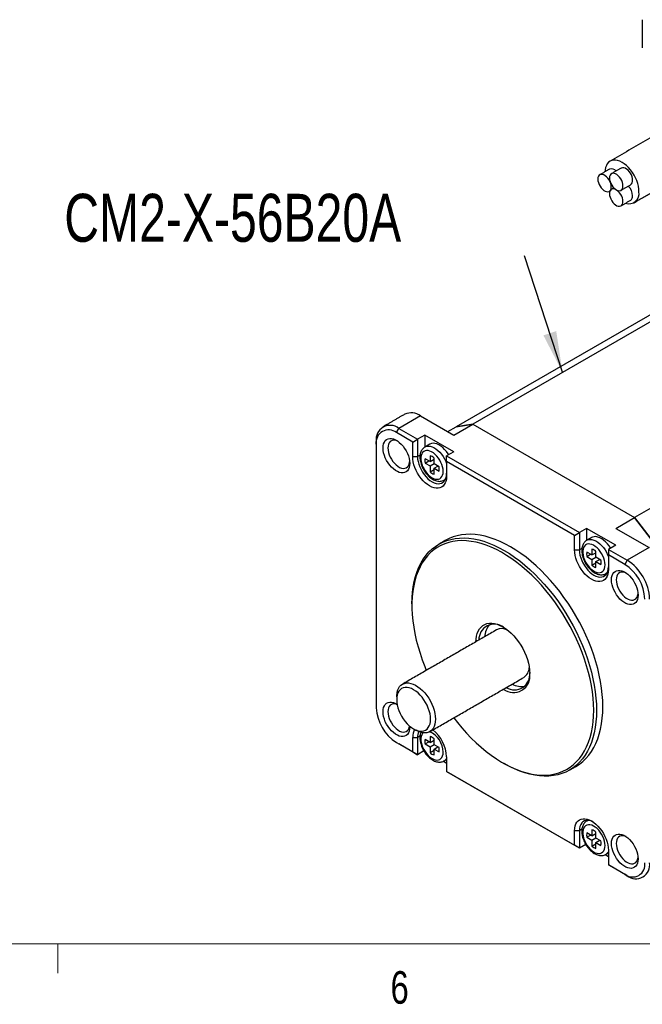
# Model space of a CAD drawing. Header units: millimetres. Extents: x 11 to 421, y 5 to 275.
# Tile 4 of 9: x 113 to 159, y 6 to 77. Entities that reach past the tile are written whole.
import ezdxf

# ---------------------------------------------------------------- set-up
doc = ezdxf.new("R2010")
doc.units = ezdxf.units.MM
doc.styles.add('SLDTEXTSTYLE0', font='TXT', dxfattribs={"width": 0.75})
doc.dimstyles.new('SLDDIMSTYLE0', dxfattribs={"dimtxt": 0, "dimasz": 3, "dimexe": 0, "dimexo": 0.0625, "dimgap": 0, "dimtad": 0, "dimtih": 1, "dimtoh": 1, "dimdec": 0, "dimrnd": 1e-09, "dimzin": 0, "dimdsep": 46, "dimtxsty": 'Standard', "dimsah": 1, "dimcen": 0.09, "dimadec": 0, "dimazin": 0, "dimtfac": 3, "dimtdec": 0, "dimtofl": 0, "dimtmove": 0, "dimatfit": 3, "dimfxl": 1, "dimtolj": 1, "dimtzin": 0, "dimarcsym": 0})

msp = doc.modelspace()

# ---------------------------------------------------------------- linework, layer by layer
at = {"color": 7, "linetype": 'Continuous', "lineweight": 30}
for p, q in [((164.5587, 59.011), (144.9662, 47.7005)), ((164.9964, 58.7583), (146.1761, 47.8936)), ((176.8054, 51.9411), (157.9851, 41.0764)), ((142.3685, 48.4997), (140.7775, 47.5812)), ((142.3685, 48.4997), (144.7972, 47.0976)), ((140.6007, 47.275), (140.7775, 47.5812)), ((140.7775, 47.5812), (142.1457, 46.7913)), ((144.3595, 47.3502), (144.9662, 47.7005)), ((144.7972, 47.0976), (146.1761, 47.8936)), ((146.1761, 47.8936), (144.9662, 47.7005)), ((144.9662, 47.7005), (146.1761, 47.8936)), ((146.1761, 47.8936), (157.9851, 41.0764)), ((146.1761, 47.8936), (157.9851, 41.0764)), ((141.7922, 46.5872), (140.6007, 47.275)), ((141.7922, 46.5872), (142.1457, 46.7913)), ((142.6761, 47.0975), (142.1457, 46.7913)), ((142.1457, 46.7913), (142.1457, 45.5257)), ((144.7974, 45.8729), (142.6761, 47.0975)), ((142.6761, 47.0975), (142.6761, 46.2235)), ((139.1404, 46.4317), (139.1404, 46.6358)), ((139.1404, 46.4317), (139.1404, 27.1858)), ((141.7922, 45.5257), (141.7922, 46.5872)), ((142.6832, 46.2279), (142.6913, 46.2324)), ((141.7922, 45.5257), (142.1457, 45.5257)), ((142.3303, 45.6322), (142.1457, 45.5257)), ((143.0599, 45.1569), (142.6942, 45.3679)), ((143.0599, 45.5865), (143.0599, 45.1569)), ((143.0599, 45.1569), (143.3529, 45.326)), ((143.3149, 45.3041), (143.3529, 45.2822)), ((143.3529, 44.9877), (143.3529, 45.4173)), ((144.7974, 45.8729), (144.2671, 45.5667)), ((144.2671, 45.5667), (153.9544, 39.9743)), ((144.2671, 45.1585), (144.2671, 45.5667)), ((142.6942, 45.0501), (142.9695, 45.209)), ((142.6942, 45.0501), (143.0599, 44.839)), ((143.0599, 44.839), (143.3529, 45.0082)), ((143.0599, 44.839), (143.0599, 44.4094)), ((143.0599, 44.4094), (143.3529, 44.5786)), ((143.7186, 44.7766), (143.3529, 44.9877)), ((143.3529, 44.6699), (143.6282, 44.8288)), ((143.3529, 44.2402), (143.3529, 44.6699)), ((143.3529, 44.6699), (143.7186, 44.4588)), ((143.5902, 44.8507), (143.5902, 44.8068)), ((144.2671, 45.1585), (144.2671, 44.097)), ((153.6009, 39.7702), (144.2671, 45.1585)), ((156.6063, 40.2804), (157.9851, 41.0764)), ((159.195, 39.4864), (157.9851, 41.0764)), ((157.9851, 41.0764), (159.195, 39.4864)), ((154.4848, 40.2805), (153.9544, 39.9743)), ((156.6061, 39.0558), (154.4848, 40.2805)), ((154.4848, 40.2805), (154.4848, 39.4065)), ((156.6063, 40.2804), (159.035, 38.8783)), ((153.6009, 39.7702), (153.9544, 39.9743)), ((153.6009, 38.7087), (153.6009, 39.7702)), ((153.9544, 39.9743), (153.9544, 38.7087)), ((154.139, 38.8152), (153.9544, 38.7087)), ((154.4919, 39.4109), (154.5, 39.4154)), ((156.6061, 39.0558), (156.0757, 38.7497)), ((159.035, 38.8783), (157.444, 37.9598)), ((153.6009, 38.7087), (153.9544, 38.7087)), ((154.8686, 38.3399), (154.5029, 38.5509)), ((154.5029, 38.2331), (154.7782, 38.392)), ((154.5029, 38.2331), (154.8686, 38.022)), ((154.8686, 38.7695), (154.8686, 38.3399)), ((154.8686, 38.3399), (155.1616, 38.509)), ((154.8686, 38.022), (155.1616, 38.1912)), ((155.1236, 38.4871), (155.1616, 38.4652)), ((155.1616, 38.1707), (155.1616, 38.6003)), ((155.5273, 37.9596), (155.1616, 38.1707)), ((156.0757, 38.7497), (157.444, 37.9598)), ((156.0757, 38.7497), (156.0757, 38.3415)), ((156.0757, 38.3415), (156.0757, 37.28)), ((157.2672, 37.6536), (156.0757, 38.3415)), ((154.8686, 38.022), (154.8686, 37.5924)), ((154.8686, 37.5924), (155.1616, 37.7616)), ((155.1616, 37.8529), (155.4369, 38.0118)), ((155.1616, 37.4232), (155.1616, 37.8529)), ((155.1616, 37.8529), (155.5273, 37.6418)), ((155.3989, 38.0337), (155.3989, 37.9898)), ((157.444, 37.9598), (157.2672, 37.6536)), ((140.6007, 24.6564), (141.7922, 23.9686)), ((140.6007, 24.6564), (140.7775, 24.5543)), ((142.1457, 23.7645), (140.7775, 24.5543)), ((141.7922, 23.9686), (141.7922, 25.0301)), ((141.7922, 25.0301), (142.1457, 25.0301)), ((142.3303, 25.1366), (142.1457, 25.0301)), ((142.1457, 25.0301), (142.1457, 23.7645)), ((143.0599, 24.6613), (142.6942, 24.8724)), ((142.6942, 24.5545), (142.9695, 24.7135)), ((142.6942, 24.5545), (143.0599, 24.3435)), ((143.0599, 25.0909), (143.0599, 24.6613)), ((143.0599, 24.6613), (143.3529, 24.8305)), ((143.0599, 24.3435), (143.3529, 24.5126)), ((143.3149, 24.8085), (143.3529, 24.7866)), ((143.3529, 24.4921), (143.3529, 24.9218)), ((143.7186, 24.281), (143.3529, 24.4921)), ((141.7922, 23.9686), (142.1457, 23.7645)), ((142.6114, 24.0333), (142.1457, 23.7645)), ((143.0599, 24.3435), (143.0599, 23.9138)), ((143.0599, 23.9138), (143.3529, 24.083)), ((143.3529, 24.1743), (143.6282, 24.3332)), ((143.3529, 23.7446), (143.3529, 24.1743)), ((143.3529, 24.1743), (143.7186, 23.9632)), ((143.5902, 24.3551), (143.5902, 24.3113)), ((144.0362, 23.2854), (144.2671, 23.1521)), ((144.2671, 23.6014), (144.2671, 22.5399)), ((144.2671, 22.5399), (153.6009, 17.1516)), ((144.2671, 22.5398), (144.2671, 22.5399)), ((153.9544, 16.9474), (144.2671, 22.5398)), ((154.4919, 18.9153), (154.5, 18.9198)), ((153.6009, 17.1516), (153.6009, 18.2131)), ((153.9544, 18.2131), (153.6009, 18.2131)), ((154.139, 18.3196), (153.9544, 18.2131)), ((153.9544, 18.2131), (153.9544, 16.9474)), ((154.8686, 17.8443), (154.5029, 18.0554)), ((154.8686, 18.2739), (154.8686, 17.8443)), ((154.8686, 17.8443), (155.1616, 18.0135)), ((155.1236, 17.9915), (155.1616, 17.9696)), ((155.1616, 17.6751), (155.1616, 18.1048)), ((154.5029, 17.7375), (154.7782, 17.8964)), ((154.5029, 17.7375), (154.8686, 17.5265)), ((154.8686, 17.5265), (155.1616, 17.6956)), ((154.8686, 17.5265), (154.8686, 17.0968)), ((154.8686, 17.0968), (155.1616, 17.266)), ((155.5273, 17.464), (155.1616, 17.6751)), ((155.1616, 17.3573), (155.4369, 17.5162)), ((155.1616, 16.9276), (155.1616, 17.3573)), ((155.1616, 17.3573), (155.5273, 17.1462)), ((155.3989, 17.5381), (155.3989, 17.4942)), ((153.9544, 16.9474), (153.6009, 17.1516)), ((154.4201, 17.2163), (153.9544, 16.9474)), ((156.0757, 16.7844), (156.0757, 15.7229)), ((155.8449, 16.4684), (156.0757, 16.3351)), ((156.0757, 15.7229), (157.2672, 15.035)), ((156.0757, 15.7228), (156.0757, 15.7229)), ((157.444, 14.9329), (156.0757, 15.7228)), ((157.444, 14.9329), (157.2672, 15.035))]:
    msp.add_line(p, q, dxfattribs=at)
at = {"color": 7, "linetype": 'Continuous', "lineweight": 0}
for p, q in [((415.9568, 9.9587), (15.9068, 9.9587)), ((115.9129, 9.9587), (115.9129, 7.8048))]:
    msp.add_line(p, q, dxfattribs=at)
at = {"color": 7, "linetype": 'Continuous', "lineweight": 30, "flags": 128}
for points in [[(158.3031, 64.856), (158.2925, 65.0487), (158.261, 65.2502), (158.2089, 65.4572), (158.1374, 65.6662), (158.0474, 65.8735), (157.9407, 66.0757), (157.819, 66.2692), (157.6844, 66.4507), (157.5392, 66.6172), (157.386, 66.7658), (157.2272, 66.8939), (157.0657, 66.9993), (156.9042, 67.0804), (156.7454, 67.1355), (156.5922, 67.1639), (156.447, 67.1651), (156.3124, 67.1389), (156.1907, 67.0859), (156.084, 67.007), (155.994, 66.9035), (155.9225, 66.7772), (155.8704, 66.6302), (155.8388, 66.4652), (155.8286, 66.3163)], [(156.2824, 65.2061), (156.2717, 65.3305), (156.2399, 65.4619), (156.1884, 65.5945), (156.1196, 65.7226), (156.0363, 65.8405), (155.9423, 65.9431), (155.8416, 66.0259), (155.7387, 66.0853), (155.6381, 66.1188), (155.5441, 66.1247), (155.4608, 66.1029), (155.3919, 66.0543), (155.3405, 65.9811), (155.3087, 65.8865), (155.2979, 65.7745), (155.3087, 65.6501), (155.3405, 65.5187), (155.3919, 65.3861), (155.4608, 65.258), (155.5441, 65.1401), (155.6381, 65.0375), (155.7387, 64.9547), (155.8416, 64.8953), (155.9423, 64.8619), (156.0363, 64.856), (156.1196, 64.8777), (156.1884, 64.9263), (156.2399, 64.9995), (156.2717, 65.0942), (156.2824, 65.2061)], [(157.135, 65.2824), (157.1243, 65.4068), (157.0925, 65.5382), (157.041, 65.6708), (156.9722, 65.7988), (156.8889, 65.9168), (156.7949, 66.0194), (156.6942, 66.1022), (156.5913, 66.1616), (156.4907, 66.195), (156.3967, 66.2009), (156.3134, 66.1791), (156.2446, 66.1306), (156.1931, 66.0574), (156.1613, 65.9627), (156.1505, 65.8507), (156.1613, 65.7263), (156.1931, 65.595), (156.2446, 65.4623), (156.3134, 65.3343), (156.3967, 65.2164), (156.4907, 65.1138), (156.5913, 65.0309), (156.6942, 64.9715), (156.7949, 64.9381), (156.8889, 64.9322), (156.9722, 64.954), (157.041, 65.0025), (157.0925, 65.0757), (157.1243, 65.1704), (157.135, 65.2824)], [(157.8422, 65.6906), (157.8314, 65.815), (157.7996, 65.9464), (157.7481, 66.079), (157.6793, 66.207), (157.596, 66.325), (157.502, 66.4276), (157.4014, 66.5104), (157.2984, 66.5698), (157.1978, 66.6032), (157.1038, 66.6091), (157.0205, 66.5873), (157.0019, 66.5777)], [(157.135, 64.1455), (157.1243, 64.2699), (157.0925, 64.4013), (157.041, 64.5339), (156.9722, 64.662), (156.8889, 64.7799), (156.7949, 64.8825), (156.6942, 64.9653), (156.5913, 65.0247), (156.4907, 65.0581), (156.3967, 65.064), (156.3134, 65.0423), (156.2446, 64.9937), (156.1931, 64.9205), (156.1613, 64.8258), (156.1505, 64.7139), (156.1613, 64.5895), (156.1931, 64.4581), (156.2446, 64.3255), (156.3134, 64.1974), (156.3967, 64.0795), (156.4907, 63.9769), (156.5913, 63.8941), (156.6942, 63.8347), (156.7949, 63.8013), (156.8889, 63.7953), (156.9722, 63.8171), (157.041, 63.8657), (157.0925, 63.9389), (157.1243, 64.0335), (157.135, 64.1455)], [(141.573, 45.0274), (141.5621, 44.8663), (141.5298, 44.7214), (141.4767, 44.5958), (141.404, 44.4925), (141.3134, 44.4136), (141.2069, 44.3609), (141.0868, 44.3357), (140.9559, 44.3385), (140.8171, 44.3692), (140.6734, 44.4271), (140.528, 44.511), (140.3843, 44.619), (140.2455, 44.7486), (140.1146, 44.897), (139.9945, 45.0608), (139.888, 45.2365), (139.7974, 45.42), (139.7247, 45.6072), (139.6716, 45.7941), (139.6393, 45.9763), (139.6284, 46.1499), (139.6393, 46.311), (139.6716, 46.4559), (139.7247, 46.5815), (139.7974, 46.6849), (139.888, 46.7638), (139.9945, 46.8164), (140.1146, 46.8416), (140.2455, 46.8389), (140.3843, 46.8082), (140.528, 46.7502), (140.6734, 46.6663), (140.8171, 46.5584), (140.9559, 46.4287), (141.0868, 46.2804), (141.2069, 46.1165), (141.3134, 45.9409), (141.404, 45.7574), (141.4767, 45.5701), (141.5298, 45.3833), (141.5621, 45.201), (141.573, 45.0274)], [(140.6937, 46.6526), (140.5822, 46.694), (140.4579, 46.7164), (140.3424, 46.7109), (140.2387, 46.6776), (140.1497, 46.6173), (140.0779, 46.5318), (140.0251, 46.4233), (139.9928, 46.2949), (139.982, 46.1499), (139.9928, 45.9925), (140.0251, 45.8268), (140.0779, 45.6574), (140.1497, 45.4889), (140.2387, 45.3259), (140.3424, 45.1729), (140.4579, 45.034), (140.5822, 44.913), (140.7118, 44.8132), (140.8432, 44.7373), (140.9728, 44.6875), (141.097, 44.665), (141.2126, 44.6705), (141.3163, 44.7039), (141.4052, 44.7641), (141.4771, 44.8496), (141.5299, 44.9581), (141.5621, 45.0866), (141.5685, 45.1371)], [(142.6913, 46.2324), (142.6961, 46.235), (142.8072, 46.2777), (142.9305, 46.2934), (143.0635, 46.2819), (143.2034, 46.2434), (143.347, 46.1787), (143.4915, 46.0892), (143.6336, 45.9769), (143.7704, 45.844), (143.8989, 45.6935), (144.0164, 45.5285), (144.1205, 45.3526), (144.2088, 45.1696), (144.2671, 45.02)], [(144.4188, 45.6543), (144.37, 45.7326), (144.2524, 45.8976), (144.1239, 46.0481), (143.9871, 46.181), (143.845, 46.2933), (143.7006, 46.3828), (143.5569, 46.4475), (143.4171, 46.486), (143.2841, 46.4975), (143.1607, 46.4818), (143.0496, 46.4391), (143.0368, 46.432)], [(144.2671, 44.097), (144.2565, 43.9166), (144.2249, 43.7515), (144.1729, 43.6045), (144.1013, 43.4782), (144.0114, 43.3747), (143.9046, 43.2958), (143.7829, 43.2428), (143.6483, 43.2166), (143.5032, 43.2178), (143.3499, 43.2462), (143.1911, 43.3014), (143.0296, 43.3824), (142.8681, 43.4878), (142.7094, 43.6159), (142.5561, 43.7645), (142.4109, 43.931), (142.2763, 44.1125), (142.1546, 44.306), (142.0479, 44.5082), (141.958, 44.7155), (141.8864, 44.9245), (141.8344, 45.1315), (141.8028, 45.333), (141.7922, 45.5257)], [(142.1457, 45.5257), (142.1565, 45.3451), (142.1887, 45.1558), (142.2416, 44.9615), (142.3141, 44.7663), (142.4048, 44.574), (142.5118, 44.3887), (142.633, 44.214), (142.7658, 44.0536), (142.9076, 43.9107), (143.0555, 43.7882), (143.2064, 43.6886), (143.3574, 43.6139), (143.5052, 43.5657), (143.647, 43.5449), (143.7798, 43.552), (143.901, 43.5867), (144.008, 43.6485), (144.0987, 43.7361), (144.1712, 43.8476), (144.2241, 43.9808), (144.2563, 44.133), (144.2671, 44.3011)], [(144.0196, 44.4439), (144.009, 44.6006), (143.9777, 44.7654), (143.9264, 44.9341), (143.8565, 45.1022), (143.7697, 45.2654), (143.6683, 45.4195), (143.555, 45.5605), (143.4326, 45.6847), (143.3044, 45.789), (143.1737, 45.8705), (143.0437, 45.9273), (142.9181, 45.9578), (142.7998, 45.9613), (142.6921, 45.9376), (142.5977, 45.8874), (142.5191, 45.812), (142.4583, 45.7133), (142.4169, 45.5939), (142.3959, 45.4568), (142.3959, 45.3057), (142.4169, 45.1444), (142.4583, 44.9772), (142.5191, 44.8083), (142.5977, 44.6421), (142.6921, 44.4829), (142.7998, 44.3349), (142.9181, 44.2018), (143.0437, 44.0872), (143.1737, 43.994), (143.3044, 43.9246), (143.4326, 43.8808), (143.555, 43.8638), (143.6683, 43.8739), (143.7697, 43.911), (143.8565, 43.974), (143.9264, 44.0613), (143.9777, 44.1707), (144.009, 44.2994), (144.0196, 44.4439)], [(144.19, 43.8873), (144.1205, 43.8269), (144.078, 43.8)], [(141.7392, 34.7778), (141.7498, 35.2078), (141.7815, 35.6242), (141.8343, 36.0257), (141.908, 36.411), (142.0024, 36.779), (142.1171, 37.1284), (142.2518, 37.4582), (142.4062, 37.7673), (142.5796, 38.0548), (142.7715, 38.3198), (142.9814, 38.5614), (143.2086, 38.7788), (143.4523, 38.9714), (143.7119, 39.1386), (143.9864, 39.2798), (144.275, 39.3946), (144.5769, 39.4827), (144.891, 39.5437), (145.2164, 39.5776), (145.5521, 39.584), (145.8969, 39.5631), (146.2499, 39.515), (146.6098, 39.4396), (146.9756, 39.3374), (147.3462, 39.2086), (147.7202, 39.0537), (148.0967, 38.873), (148.4744, 38.6672), (148.852, 38.437), (149.2285, 38.183), (149.6025, 37.9061), (149.9731, 37.607), (150.3389, 37.2869), (150.6988, 36.9466), (151.0518, 36.5873), (151.3966, 36.21), (151.7323, 35.816), (152.0577, 35.4065), (152.3718, 34.9828), (152.6737, 34.5462), (152.9623, 34.0981), (153.2369, 33.6399), (153.4964, 33.1731), (153.7401, 32.699), (153.9673, 32.2193), (154.1772, 31.7354), (154.3691, 31.2488), (154.5425, 30.7611), (154.6969, 30.2739), (154.8316, 29.7885), (154.9463, 29.3066), (155.0407, 28.8297), (155.1144, 28.3593), (155.1672, 27.8968), (155.1989, 27.4438), (155.2095, 27.0015)], [(155.6692, 27.2669), (155.6586, 27.7091), (155.6268, 28.1621), (155.574, 28.6246), (155.5003, 29.095), (155.4059, 29.5719), (155.2912, 30.0538), (155.1565, 30.5392), (155.0022, 31.0265), (154.8288, 31.5142), (154.6368, 32.0007), (154.4269, 32.4846), (154.1998, 32.9644), (153.956, 33.4384), (153.6965, 33.9052), (153.4219, 34.3634), (153.1333, 34.8115), (152.8314, 35.2481), (152.5173, 35.6718), (152.1919, 36.0813), (151.8563, 36.4753), (151.5114, 36.8526), (151.1585, 37.2119), (150.7985, 37.5522), (150.4327, 37.8724), (150.0622, 38.1714), (149.6881, 38.4483), (149.3116, 38.7023), (148.934, 38.9326), (148.5563, 39.1383), (148.1799, 39.319), (147.8058, 39.474), (147.4352, 39.6028), (147.0694, 39.705), (146.7095, 39.7803), (146.3565, 39.8285), (146.0117, 39.8494), (145.676, 39.8429), (145.3506, 39.8091), (145.0365, 39.748), (144.7346, 39.66), (144.446, 39.5451), (144.1719, 39.4041)], [(156.2275, 38.8373), (156.1214, 38.9997), (155.9981, 39.1579), (155.8651, 39.2999), (155.7252, 39.4229), (155.5816, 39.524), (155.4371, 39.6013), (155.295, 39.653), (155.1582, 39.6781), (155.0297, 39.676), (154.9122, 39.6468), (154.8455, 39.615)], [(154.9974, 27.0015), (154.9868, 27.4408), (154.955, 27.8908), (154.9021, 28.3503), (154.8282, 28.8177), (154.7337, 29.2916), (154.6187, 29.7704), (154.4838, 30.2525), (154.3292, 30.7365), (154.1556, 31.2208), (153.9634, 31.7039), (153.7533, 32.1841), (153.526, 32.66), (153.2821, 33.1301), (153.0225, 33.5928), (152.748, 34.0466), (152.4594, 34.4901), (152.1578, 34.9218), (151.844, 35.3405), (151.5191, 35.7447), (151.184, 36.1332), (150.84, 36.5046), (150.488, 36.8579), (150.1293, 37.1919), (149.7649, 37.5055), (149.396, 37.7977), (149.0239, 38.0675), (148.6496, 38.3142), (148.2745, 38.5369), (147.8996, 38.7349), (147.5263, 38.9076), (147.1556, 39.0544), (146.7888, 39.1749), (146.4271, 39.2686), (146.0716, 39.3353), (145.7235, 39.3747), (145.3838, 39.3868), (145.0537, 39.3714), (144.7342, 39.3287), (144.4264, 39.2587), (144.1312, 39.1618), (143.8495, 39.0381), (143.5823, 38.8882), (143.3305, 38.7124), (143.0948, 38.5114), (142.876, 38.2857), (142.6748, 38.0362), (142.4918, 37.7636), (142.3276, 37.4688), (142.1828, 37.1527), (142.0578, 36.8163), (141.9531, 36.4608), (141.8688, 36.0872), (141.8054, 35.6968), (141.763, 35.2908), (141.7418, 34.8705), (141.7418, 34.4372), (141.763, 33.9924), (141.8054, 33.5374), (141.8688, 33.0738), (141.9531, 32.603), (142.0578, 32.1265), (142.1828, 31.6458), (142.3276, 31.1625), (142.4918, 30.6782), (142.6748, 30.1943), (142.7884, 29.9166)], [(155.8283, 37.6269), (155.8177, 37.7836), (155.7864, 37.9484), (155.7351, 38.1171), (155.6652, 38.2852), (155.5784, 38.4484), (155.477, 38.6025), (155.3637, 38.7435), (155.2413, 38.8677), (155.1131, 38.9719), (154.9823, 39.0535), (154.8524, 39.1103), (154.7267, 39.1408), (154.6085, 39.1443), (154.5008, 39.1206), (154.4064, 39.0704), (154.3278, 38.995), (154.267, 38.8963), (154.2255, 38.7769), (154.2046, 38.6398), (154.2046, 38.4887), (154.2255, 38.3274), (154.267, 38.1602), (154.3278, 37.9912), (154.4064, 37.825), (154.5008, 37.6659), (154.6085, 37.5179), (154.7267, 37.3848), (154.8524, 37.2702), (154.9823, 37.177), (155.1131, 37.1076), (155.2413, 37.0638), (155.3637, 37.0468), (155.477, 37.0569), (155.5784, 37.0939), (155.6652, 37.157), (155.7351, 37.2443), (155.7864, 37.3537), (155.8177, 37.4824), (155.8283, 37.6269)], [(154.5, 39.4154), (154.5048, 39.418), (154.6159, 39.4607), (154.7392, 39.4764), (154.8722, 39.4649), (155.0121, 39.4264), (155.1557, 39.3617), (155.3001, 39.2722), (155.4423, 39.1598), (155.579, 39.027), (155.7076, 38.8765), (155.8251, 38.7115), (155.9292, 38.5356), (156.0175, 38.3525), (156.0757, 38.203)], [(156.0757, 37.28), (156.0652, 37.0995), (156.0336, 36.9345), (155.9816, 36.7875), (155.91, 36.6612), (155.82, 36.5577), (155.7133, 36.4788), (155.5916, 36.4258), (155.457, 36.3996), (155.3119, 36.4008), (155.1586, 36.4292), (154.9998, 36.4843), (154.8383, 36.5654), (154.6768, 36.6708), (154.518, 36.7989), (154.3648, 36.9475), (154.2196, 37.114), (154.085, 37.2955), (153.9633, 37.489), (153.8566, 37.6912), (153.7667, 37.8985), (153.6951, 38.1075), (153.643, 38.3145), (153.6115, 38.516), (153.6009, 38.7087)], [(153.9544, 38.7087), (153.9652, 38.5281), (153.9974, 38.3388), (154.0503, 38.1445), (154.1228, 37.9493), (154.2135, 37.757), (154.3205, 37.5717), (154.4417, 37.397), (154.5745, 37.2366), (154.7163, 37.0937), (154.8641, 36.9712), (155.0151, 36.8715), (155.166, 36.7969), (155.3139, 36.7487), (155.4557, 36.7279), (155.5885, 36.7349), (155.7097, 36.7697), (155.8167, 36.8315), (155.9074, 36.9191), (155.9799, 37.0306), (156.0328, 37.1638), (156.065, 37.316), (156.0757, 37.4841)], [(155.9987, 37.0703), (155.9292, 37.0099), (155.8867, 36.983)], [(158.2395, 35.406), (158.2287, 35.2449), (158.1963, 35.1), (158.1432, 34.9744), (158.0706, 34.8711), (157.98, 34.7922), (157.8734, 34.7395), (157.7534, 34.7143), (157.6225, 34.7171), (157.4836, 34.7478), (157.3399, 34.8057), (157.1946, 34.8896), (157.0509, 34.9976), (156.912, 35.1272), (156.7811, 35.2756), (156.661, 35.4394), (156.5545, 35.6151), (156.4639, 35.7986), (156.3913, 35.9858), (156.3382, 36.1727), (156.3058, 36.355), (156.295, 36.5286), (156.3058, 36.6896), (156.3382, 36.8346), (156.3913, 36.9601), (156.4639, 37.0635), (156.5545, 37.1424), (156.661, 37.195), (156.7811, 37.2202), (156.912, 37.2175), (157.0509, 37.1868), (157.1946, 37.1288), (157.3399, 37.0449), (157.4836, 36.937), (157.6225, 36.8074), (157.7534, 36.659), (157.8734, 36.4951), (157.98, 36.3195), (158.0706, 36.136), (158.1432, 35.9487), (158.1963, 35.7619), (158.2287, 35.5796), (158.2395, 35.406)], [(157.3602, 37.0312), (157.2487, 37.0726), (157.1245, 37.095), (157.0089, 37.0895), (156.9052, 37.0562), (156.8163, 36.9959), (156.7444, 36.9104), (156.6916, 36.8019), (156.6594, 36.6735), (156.6485, 36.5286), (156.6594, 36.3711), (156.6916, 36.2054), (156.7444, 36.036), (156.8163, 35.8675), (156.9052, 35.7045), (157.0089, 35.5515), (157.1245, 35.4126), (157.2487, 35.2916), (157.3783, 35.1918), (157.5097, 35.1159), (157.6393, 35.0661), (157.7636, 35.0436), (157.8791, 35.0491), (157.9828, 35.0825), (158.0718, 35.1427), (158.1436, 35.2282), (158.1964, 35.3367), (158.2287, 35.4652), (158.2351, 35.5157)], [(146.4064, 32.0052), (146.4168, 32.1919), (146.4489, 32.4076), (146.5021, 32.606), (146.5757, 32.7849), (146.669, 32.9424), (146.7808, 33.0767), (146.9101, 33.1864), (147.0553, 33.2703), (147.2149, 33.3274), (147.3872, 33.3572), (147.5702, 33.3592), (147.7619, 33.3335), (147.9603, 33.2804), (148.1632, 33.2004), (148.3683, 33.0944), (148.5734, 32.9635), (148.7763, 32.8093), (148.9746, 32.6334), (149.1664, 32.4377), (149.3494, 32.2244), (149.5216, 31.9958), (149.6813, 31.7544), (149.8265, 31.5028), (149.9558, 31.2439), (150.0676, 30.9804), (150.1609, 30.7152), (150.2345, 30.4513), (150.2876, 30.1916), (150.3198, 29.9387), (150.3305, 29.6957)], [(140.6255, 27.9914), (140.6281, 28.0904), (140.6495, 28.2776), (140.692, 28.4481), (140.7549, 28.5993), (140.8373, 28.7289), (140.9379, 28.8349), (141.0552, 28.9158), (141.1874, 28.9703), (141.3326, 28.9975), (141.4884, 28.9972), (141.6527, 28.9692), (141.8228, 28.914), (141.9961, 28.8325), (142.1702, 28.7258), (142.3422, 28.5956), (142.5097, 28.4439), (142.67, 28.273), (142.8208, 28.0854), (142.9598, 27.884), (143.0848, 27.6719), (143.194, 27.4522), (143.2856, 27.2284), (143.3584, 27.0037), (143.4112, 26.7816), (143.4432, 26.5655), (143.4539, 26.3586), (143.4539, 26.3586)], [(143.1003, 26.3586), (143.0898, 26.5512), (143.0582, 26.7528), (143.0061, 26.9598), (142.9346, 27.1688), (142.8446, 27.3761), (142.7379, 27.5783), (142.6162, 27.7718), (142.4816, 27.9533), (142.3364, 28.1198), (142.1832, 28.2683), (142.0244, 28.3965), (141.8629, 28.5019), (141.7014, 28.5829), (141.5426, 28.6381), (141.3894, 28.6665), (141.2442, 28.6677), (141.1096, 28.6415), (140.9879, 28.5885), (140.8812, 28.5096), (140.7913, 28.4061), (140.7197, 28.2798), (140.6676, 28.1328), (140.6361, 27.9677), (140.6255, 27.7873), (140.6361, 27.5947), (140.6676, 27.3932), (140.7197, 27.1861), (140.7913, 26.9772), (140.8812, 26.7698), (140.9879, 26.5677), (141.1096, 26.3742), (141.2442, 26.1927), (141.3894, 26.0262), (141.5426, 25.8776), (141.7014, 25.7495), (141.8629, 25.644), (142.0244, 25.563), (142.1832, 25.5078), (142.3364, 25.4794), (142.4816, 25.4783), (142.6162, 25.5044), (142.7379, 25.5574), (142.8446, 25.6364), (142.9346, 25.7399), (143.0061, 25.8662), (143.0582, 26.0131), (143.0898, 26.1782), (143.1003, 26.3586)], [(141.5711, 25.8528), (141.573, 25.7815), (141.5621, 25.6204), (141.5298, 25.4755), (141.4767, 25.3499), (141.404, 25.2465), (141.3134, 25.1677), (141.2069, 25.115), (141.0868, 25.0898), (140.9559, 25.0926), (140.8171, 25.1233), (140.6734, 25.1812), (140.528, 25.2651), (140.3843, 25.3731), (140.2455, 25.5027), (140.1146, 25.6511), (139.9945, 25.8149), (139.888, 25.9905), (139.7974, 26.174), (139.7247, 26.3613), (139.6716, 26.5482), (139.6393, 26.7304), (139.6284, 26.904), (139.6393, 27.0651), (139.6716, 27.21), (139.7247, 27.3356), (139.7974, 27.439), (139.888, 27.5179), (139.9945, 27.5705), (140.1146, 27.5957), (140.2455, 27.593), (140.3843, 27.5623), (140.528, 27.5043), (140.6606, 27.4288)], [(140.6623, 27.4202), (140.5822, 27.448), (140.4579, 27.4705), (140.3424, 27.465), (140.2387, 27.4317), (140.1497, 27.3714), (140.0779, 27.2859), (140.0251, 27.1774), (139.9928, 27.049), (139.982, 26.904), (139.9928, 26.7466), (140.0251, 26.5809), (140.0779, 26.4115), (140.1497, 26.243), (140.2387, 26.08), (140.3424, 25.927), (140.4579, 25.788), (140.5822, 25.667), (140.7118, 25.5673), (140.8432, 25.4914), (140.9728, 25.4416), (141.097, 25.4191), (141.2126, 25.4246), (141.3163, 25.4579), (141.4052, 25.5182), (141.4771, 25.6037), (141.5299, 25.7122), (141.5621, 25.8406), (141.5647, 25.8583)], [(144.7882, 26.4524), (145.0537, 26.1124), (145.3838, 25.7159), (145.7235, 25.3358), (146.0716, 24.9733), (146.4271, 24.6295), (146.7888, 24.3056), (147.1556, 24.0026), (147.5263, 23.7215), (147.8996, 23.4631), (148.2745, 23.2283), (148.6496, 23.0179), (149.0239, 22.8324), (149.396, 22.6726), (149.7649, 22.539), (150.1293, 22.4318), (150.488, 22.3516), (150.84, 22.2985), (151.184, 22.2728), (151.5191, 22.2744), (151.844, 22.3035), (152.1578, 22.3598), (152.4594, 22.4433), (152.748, 22.5537), (153.0225, 22.6905), (153.2821, 22.8534), (153.526, 23.0419), (153.7533, 23.2553), (153.9634, 23.493), (154.1556, 23.7542), (154.3292, 24.038), (154.4838, 24.3436), (154.6187, 24.6699), (154.7337, 25.016), (154.8282, 25.3807), (154.9021, 25.7629), (154.955, 26.1613), (154.9868, 26.5746), (154.9974, 27.0015)], [(155.2095, 27.0015), (155.1989, 26.5716), (155.1672, 26.1552), (155.1144, 25.7537), (155.0407, 25.3684), (154.9463, 25.0004), (154.8316, 24.651), (154.6969, 24.3212), (154.5425, 24.012), (154.3691, 23.7245), (154.1772, 23.4596), (153.9673, 23.218), (153.7401, 23.0006), (153.4964, 22.808), (153.2369, 22.6408), (152.9623, 22.4996), (152.6737, 22.3847), (152.3718, 22.2967), (152.0577, 22.2356), (151.7323, 22.2018), (151.3966, 22.1954), (151.0518, 22.2162), (150.6988, 22.2644), (150.3389, 22.3397), (149.9731, 22.4419), (149.6025, 22.5707), (149.2285, 22.7257), (148.852, 22.9064), (148.4744, 23.1121), (148.4733, 23.1128)], [(153.6961, 22.9059), (153.6965, 22.9061), (153.956, 23.0733), (154.1998, 23.2659), (154.4269, 23.4834), (154.6368, 23.7249), (154.8288, 23.9899), (155.0022, 24.2774), (155.1565, 24.5865), (155.2912, 24.9163), (155.4059, 25.2657), (155.5003, 25.6337), (155.574, 26.019), (155.6268, 26.4205), (155.6586, 26.8369), (155.6692, 27.2669)], [(143.4539, 26.3586), (143.4432, 26.1641), (143.4112, 25.9849), (143.3584, 25.8238), (143.2856, 25.6832), (143.194, 25.5651), (143.0848, 25.4715), (142.9598, 25.4037), (142.8208, 25.3627), (142.67, 25.3493), (142.5097, 25.3634), (142.3422, 25.4051), (142.1702, 25.4736), (142.0394, 25.5421)], [(142.5558, 25.3566), (142.5191, 25.3164), (142.4583, 25.2177), (142.4169, 25.0983), (142.3959, 24.9613), (142.3959, 24.8101), (142.4169, 24.6489), (142.4583, 24.4816), (142.5191, 24.3127), (142.5977, 24.1465), (142.6921, 23.9873), (142.7998, 23.8393), (142.9181, 23.7062), (143.0437, 23.5916), (143.1737, 23.4984), (143.3044, 23.429), (143.4326, 23.3852), (143.555, 23.3682), (143.6683, 23.3783), (143.7697, 23.4154), (143.8565, 23.4784), (143.9264, 23.5657), (143.9777, 23.6751), (144.009, 23.8038), (144.0196, 23.9483), (144.0196, 23.9483)], [(153.6009, 18.2131), (153.6115, 18.3935), (153.643, 18.5586), (153.6951, 18.7055), (153.7667, 18.8318), (153.8566, 18.9353), (153.9633, 19.0143), (154.085, 19.0673), (154.2196, 19.0934), (154.3648, 19.0923), (154.518, 19.0639), (154.6768, 19.0087), (154.8383, 18.9277), (154.9998, 18.8222), (155.1586, 18.6941), (155.3119, 18.5455), (155.457, 18.3791), (155.5916, 18.1975), (155.7133, 18.004), (155.82, 17.8019), (155.91, 17.5945), (155.9816, 17.3856), (156.0336, 17.1785), (156.0652, 16.977), (156.0757, 16.7844)], [(154.9303, 18.8706), (154.8641, 18.9003), (154.7163, 18.9485), (154.5745, 18.9693), (154.4417, 18.9622), (154.3205, 18.9274), (154.2135, 18.8656), (154.1228, 18.7781), (154.0503, 18.6666), (153.9974, 18.5333), (153.9652, 18.3812), (153.9544, 18.2131)], [(155.8283, 17.1313), (155.8177, 17.288), (155.7864, 17.4529), (155.7351, 17.6215), (155.6652, 17.7896), (155.5784, 17.9528), (155.477, 18.1069), (155.3637, 18.2479), (155.2413, 18.3721), (155.1131, 18.4764), (154.9823, 18.5579), (154.8524, 18.6147), (154.7267, 18.6452), (154.6085, 18.6487), (154.5008, 18.625), (154.4064, 18.5748), (154.3278, 18.4994), (154.267, 18.4007), (154.2255, 18.2813), (154.2046, 18.1442), (154.2046, 17.9931), (154.2255, 17.8318), (154.267, 17.6646), (154.3278, 17.4957), (154.4064, 17.3295), (154.5008, 17.1703), (154.6085, 17.0223), (154.7267, 16.8892), (154.8524, 16.7746), (154.9823, 16.6814), (155.1131, 16.612), (155.2413, 16.5682), (155.3637, 16.5512), (155.477, 16.5613), (155.5784, 16.5984), (155.6652, 16.6614), (155.7351, 16.7487), (155.7864, 16.8581), (155.8177, 16.9868), (155.8283, 17.1313)], [(158.2395, 16.1601), (158.2287, 15.999), (158.1963, 15.8541), (158.1432, 15.7285), (158.0706, 15.6252), (157.98, 15.5463), (157.8734, 15.4936), (157.7534, 15.4684), (157.6225, 15.4712), (157.4836, 15.5019), (157.3399, 15.5598), (157.1946, 15.6437), (157.0509, 15.7517), (156.912, 15.8813), (156.7811, 16.0297), (156.661, 16.1935), (156.5545, 16.3692), (156.4639, 16.5527), (156.3913, 16.7399), (156.3382, 16.9268), (156.3058, 17.109), (156.295, 17.2827), (156.3058, 17.4437), (156.3382, 17.5887), (156.3913, 17.7142), (156.4639, 17.8176), (156.5545, 17.8965), (156.661, 17.9491), (156.7811, 17.9743), (156.912, 17.9716), (157.0509, 17.9409), (157.1946, 17.8829), (157.3399, 17.799), (157.4836, 17.6911), (157.6225, 17.5614), (157.7534, 17.4131), (157.8734, 17.2492), (157.98, 17.0736), (158.0706, 16.8901), (158.1432, 16.7028), (158.1963, 16.516), (158.2287, 16.3337), (158.2395, 16.1601)], [(157.3602, 17.7853), (157.2487, 17.8267), (157.1245, 17.8491), (157.0089, 17.8436), (156.9052, 17.8103), (156.8163, 17.75), (156.7444, 17.6645), (156.6916, 17.556), (156.6594, 17.4276), (156.6485, 17.2827), (156.6594, 17.1252), (156.6916, 16.9595), (156.7444, 16.7901), (156.8163, 16.6216), (156.9052, 16.4586), (157.0089, 16.3056), (157.1245, 16.1667), (157.2487, 16.0457), (157.3783, 15.9459), (157.5097, 15.87), (157.6393, 15.8202), (157.7636, 15.7977), (157.8791, 15.8032), (157.9828, 15.8366), (158.0718, 15.8968), (158.1436, 15.9823), (158.1964, 16.0908), (158.2287, 16.2193), (158.2351, 16.2698)]]:
    msp.add_lwpolyline(points, dxfattribs=at)
at = {"color": 7, "linetype": 'Continuous', "lineweight": 30}
for centre, radius, start, end in [((156.2979, 66.0986), 0.4294, 38.427127, 110.250409), ((157.4977, 65.6545), 0.3464, 305.325858, 5.986322), ((157.5724, 64.7237), 0.7426, 250.880402, 10.262379), ((156.7624, 64.5019), 1.081, 2.744859, 45.317928), ((157.4977, 64.5176), 0.3464, 305.325858, 5.986322), ((141.6881, 47.5304), 1.1842, 54.931503, 113.758039), ((140.1417, 46.792), 1.0135, 51.147133, 188.863619), ((140.0336, 46.571), 0.904, 51.147399, 188.863353), ((143.3772, 45.209), 0.7012, 166.901596, 193.098404), ((142.8667, 44.9135), 0.7002, 46.020223, 73.985154), ((143.0356, 44.6177), 0.7012, 346.901596, 13.098404), ((143.5461, 44.9133), 0.7002, 226.020223, 253.985154), ((155.1859, 38.392), 0.7012, 166.901596, 193.098404), ((154.6754, 38.0965), 0.7002, 46.020223, 73.985154), ((155.3548, 38.0963), 0.7002, 226.020223, 253.985154), ((154.8443, 37.8007), 0.7012, 346.901596, 13.098404), ((155.5659, 34.9851), 3.1648, 2.52009, 57.47991), ((155.5367, 34.9682), 3.5479, 2.520155, 57.479845), ((147.7446, 32.1694), 1.121, 52.799474, 181.962157), ((148.4282, 32.345), 1.38, 138.705891, 178.714791), ((148.2999, 32.0741), 0.8883, 62.408043, 116.846934), ((149.1369, 29.5042), 1.2089, 232.81858, 9.113414), ((149.217, 29.6188), 1.1215, 238.086382, 7.141234), ((149.4018, 30.1525), 0.8996, 303.514784, 357.219486), ((149.7085, 30.1023), 1.3613, 240.993859, 281.574706), ((142.3021, 27.3249), 3.1648, 182.52009, 237.47991), ((142.8947, 25.0706), 1.1032, 151.003494, 182.106323), ((143.1648, 25.0541), 1.0193, 157.207482, 181.351956), ((142.3492, 23.9103), 1.6709, 1.306265, 66.005627), ((141.5472, 23.4699), 2.7231, 2.766812, 50.697664), ((143.3772, 24.7135), 0.7012, 166.901596, 193.098404), ((142.8667, 24.4179), 0.7002, 46.020223, 73.985154), ((143.5461, 24.4177), 0.7002, 226.020223, 253.985154), ((143.0356, 24.1221), 0.7012, 346.901596, 13.098404), ((143.8281, 23.7417), 0.5036, 299.745843, 330.635783), ((154.7312, 18.4985), 0.4807, 103.573858, 118.761761), ((155.1859, 17.8964), 0.7012, 166.901596, 193.098404), ((154.6754, 17.6009), 0.7002, 46.020223, 73.985154), ((154.8443, 17.3051), 0.7012, 346.901596, 13.098404), ((155.3548, 17.6007), 0.7002, 226.020223, 253.985154), ((155.6368, 16.9247), 0.5036, 299.745843, 330.635783), ((157.8344, 15.739), 0.904, 231.147399, 8.863353), ((158.0798, 15.7222), 1.0135, 231.147133, 8.863619)]:
    msp.add_arc(centre, radius, start, end, dxfattribs=at)
for points in [[(158.5452, 77.4128), (158.5452, 75.3506)], [(161.673, 70.2508), (156.1908, 67.086)], [(157.9406, 64.0548), (163.4926, 67.2599)], [(156.1492, 66.5014), (155.4421, 66.0932)], [(157.0019, 66.5777), (156.2947, 66.1695)], [(156.1382, 64.8874), (156.1921, 64.9185)], [(156.4702, 65.1339), (156.2947, 65.0326)], [(156.9908, 64.9637), (157.6979, 65.3719)], [(156.9908, 63.8268), (157.6979, 64.235)], [(141.2109, 48.6143), (139.62, 47.6958)], [(143.0368, 46.432), (142.6832, 46.2279)], [(144.0831, 43.8029), (144.1756, 43.8563)], [(154.8455, 39.615), (154.4919, 39.4109)], [(144.1719, 39.4041), (143.7122, 39.1388)], [(155.8918, 36.9859), (155.9843, 37.0393)], [(141.7392, 34.7778), (141.7392, 34.6554)], [(147.8987, 32.8667), (141.0398, 28.9071)], [(143.0396, 25.4429), (149.8985, 29.4025)], [(140.6255, 27.9914), (140.6255, 27.7873)], [(141.8627, 25.6441), (142.0394, 25.5421)], [(144.0831, 23.3074), (144.2671, 23.4136)], [(148.3672, 23.174), (148.4733, 23.1128)], [(153.2365, 22.6406), (153.6961, 22.9059)], [(154.5844, 18.9687), (154.4919, 18.9153)], [(155.8918, 16.4904), (156.0757, 16.5965)]]:
    msp.add_open_spline(points, degree=1, dxfattribs=at)
for points, knots in [([(142.6949, 46.2325), (142.689, 46.2299), (142.6435, 46.2097), (142.5709, 46.1492), (142.4821, 46.0535), (142.4127, 45.9384), (142.3612, 45.8079), (142.3289, 45.6619), (142.3166, 45.5022), (142.325, 45.332), (142.3539, 45.1552), (142.4024, 44.9759), (142.469, 44.7977), (142.5523, 44.6237), (142.6506, 44.4569), (142.7623, 44.3002), (142.8857, 44.1564), (143.019, 44.028), (143.1606, 43.9176), (143.3087, 43.8279), (143.4613, 43.7616), (143.6099, 43.7234), (143.7505, 43.7115), (143.8835, 43.7249), (143.9936, 43.7543), (144.0537, 43.7897), (144.0746, 43.802)], [0, 0, 0, 0, 0.0059813, 0.0463467, 0.0864114, 0.1269626, 0.1687322, 0.2120711, 0.2568251, 0.3024554, 0.348359, 0.3941597, 0.4397933, 0.4853002, 0.530765, 0.5762862, 0.6219422, 0.6678452, 0.7140984, 0.7607612, 0.8077653, 0.8545796, 0.8955662, 0.9351344, 0.9775433, 1, 1, 1, 1]), ([(154.5036, 39.4155), (154.4977, 39.4129), (154.4522, 39.3927), (154.3796, 39.3322), (154.2908, 39.2365), (154.2213, 39.1214), (154.1699, 38.9909), (154.1376, 38.8449), (154.1253, 38.6852), (154.1337, 38.515), (154.1626, 38.3382), (154.2111, 38.1589), (154.2777, 37.9807), (154.3609, 37.8067), (154.4593, 37.6399), (154.571, 37.4832), (154.6944, 37.3394), (154.8277, 37.211), (154.9692, 37.1006), (155.1174, 37.0109), (155.27, 36.9446), (155.4186, 36.9064), (155.5592, 36.8945), (155.6922, 36.9079), (155.8023, 36.9373), (155.8624, 36.9727), (155.8832, 36.985)], [0, 0, 0, 0, 0.0059813, 0.0463467, 0.0864114, 0.1269626, 0.1687322, 0.2120711, 0.2568251, 0.3024554, 0.348359, 0.3941597, 0.4397933, 0.4853002, 0.530765, 0.5762862, 0.6219422, 0.6678452, 0.7140984, 0.7607612, 0.8077653, 0.8545796, 0.8955662, 0.9351344, 0.9775433, 1, 1, 1, 1]), ([(142.3998, 25.3998), (142.3875, 25.371), (142.3563, 25.298), (142.3295, 25.166), (142.3165, 25.0067), (142.3251, 24.8364), (142.3539, 24.6596), (142.4024, 24.4803), (142.469, 24.3021), (142.5523, 24.1281), (142.6506, 23.9613), (142.7623, 23.8046), (142.8857, 23.6608), (143.019, 23.5324), (143.1606, 23.422), (143.3087, 23.3323), (143.4613, 23.2661), (143.6099, 23.2278), (143.7505, 23.2159), (143.8835, 23.2294), (143.9936, 23.2587), (144.0537, 23.2941), (144.0746, 23.3064)], [0, 0, 0, 0, 0.0327895, 0.0832158, 0.1352888, 0.1883812, 0.2417918, 0.2950826, 0.348179, 0.4011279, 0.4540278, 0.5069935, 0.5601159, 0.6135257, 0.667343, 0.7216368, 0.7763279, 0.830798, 0.8784875, 0.9245265, 0.9738708, 1, 1, 1, 1]), ([(154.5036, 18.9199), (154.4977, 18.9173), (154.4522, 18.8971), (154.3796, 18.8366), (154.2908, 18.7409), (154.2213, 18.6258), (154.1699, 18.4953), (154.1376, 18.3493), (154.1253, 18.1897), (154.1337, 18.0194), (154.1626, 17.8426), (154.2111, 17.6633), (154.2777, 17.4851), (154.3609, 17.3111), (154.4593, 17.1443), (154.571, 16.9876), (154.6944, 16.8438), (154.8277, 16.7154), (154.9692, 16.605), (155.1174, 16.5153), (155.27, 16.4491), (155.4186, 16.4108), (155.5592, 16.3989), (155.6922, 16.4123), (155.8023, 16.4417), (155.8624, 16.4771), (155.8832, 16.4894)], [0, 0, 0, 0, 0.0059813, 0.0463467, 0.0864114, 0.1269626, 0.1687322, 0.2120711, 0.2568251, 0.3024554, 0.348359, 0.3941597, 0.4397933, 0.4853002, 0.530765, 0.5762862, 0.6219422, 0.6678452, 0.7140984, 0.7607612, 0.8077653, 0.8545796, 0.8955662, 0.9351344, 0.9775433, 1, 1, 1, 1])]:
    msp.add_open_spline(points, degree=3, knots=knots, dxfattribs=at)

# ---------------------------------------------------------------- texts
at = {"color": 7, "linetype": 'Continuous', "lineweight": 0, "attachment_point": 1, "style": 'SLDTEXTSTYLE0'}
for s, insert, char_height in [('CM2-X-56B20A', (116.3748, 64.7021), 3.5), ('6', (140.1782, 7.9668), 2.3813)]:
    msp.add_mtext(s, dxfattribs=dict(at, insert=insert, char_height=char_height))

# ---------------------------------------------------------------- leaders
at = {"color": 7, "linetype": 'Continuous', "lineweight": 0}
msp.add_leader([(152.7252, 51.6743), (149.9561, 60.1861)], dimstyle='SLDDIMSTYLE0', dxfattribs=at)

doc.saveas('drawing.dxf')
